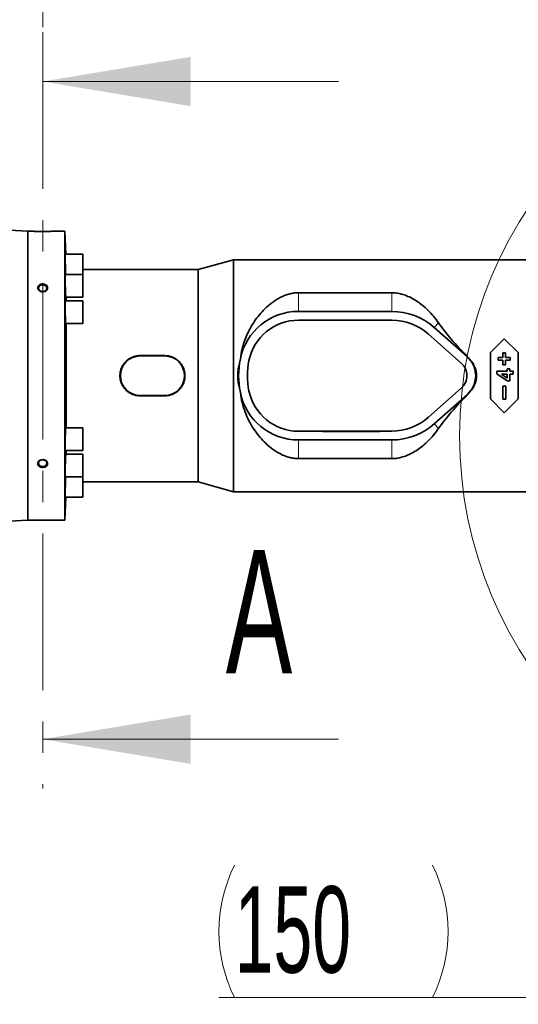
# Model space of a CAD drawing. Header units: millimetres. Extents: x 0 to 12429, y 0 to 8400.
# Tile 22 of 133: x 1782 to 2187, y 4745 to 5543. Entities that reach past the tile are written whole.
import ezdxf

# ---------------------------------------------------------------- set-up
doc = ezdxf.new("R2010")
doc.units = ezdxf.units.MM
doc.header["$LTSCALE"] = 20
doc.linetypes.add('CENTER', pattern=[10.16, 6.35, -1.27, 1.27, -1.27])
doc.styles.add('SLDTEXTSTYLE0', font='TXT', dxfattribs={"width": 0.605})
doc.dimstyles.new('SLDDIMSTYLE2', dxfattribs={"dimtxt": 70, "dimasz": 70, "dimexe": 0, "dimexo": 0.0625, "dimgap": 17.5, "dimtad": 1, "dimdec": 1, "dimrnd": 1e-09, "dimzin": 12, "dimdsep": 46, "dimtxsty": 'SLDTEXTSTYLE0', "dimsah": 1, "dimcen": 0.09, "dimadec": 0, "dimazin": 3, "dimtfac": 1, "dimtmove": 0, "dimatfit": 0, "dimfxl": 1, "dimfrac": 2, "dimtolj": 1, "dimtzin": 12, "dimarcsym": 0})
doc.dimstyles.new('SLDDIMSTYLE3', dxfattribs={"dimtxt": 70, "dimasz": 70, "dimexe": 0, "dimexo": 0.0625, "dimgap": 17.5, "dimtad": 1, "dimdec": 1, "dimrnd": 1e-09, "dimzin": 12, "dimdsep": 46, "dimtxsty": 'SLDTEXTSTYLE0', "dimsah": 1, "dimcen": 0.09, "dimadec": 0, "dimazin": 3, "dimtfac": 1, "dimtofl": 0, "dimtmove": 0, "dimatfit": 3, "dimfxl": 1, "dimfrac": 2, "dimtolj": 1, "dimtzin": 12, "dimarcsym": 0})

# ---------------------------------------------------------------- blocks, each defined once
blk = doc.blocks.new('_D_43')
at = {"color": 7, "linetype": 'Continuous', "lineweight": 0}
for p, q in [((1800.93, 5537.01), (1800.93, 5716.49)), ((2453.43, 5058.58), (2453.43, 5716.49)), ((2453.43, 5686.49), (1800.93, 5686.49))]:
    blk.add_line(p, q, dxfattribs=at)
at = {"color": 7, "linetype": 'Continuous', "lineweight": 18}
for points in [[(1800.93, 5686.49), (1870.93, 5676.49), (1870.93, 5696.49)], [(2453.43, 5686.49), (2383.43, 5696.49), (2383.43, 5676.49)]]:
    blk.add_solid(points, dxfattribs=at)
at = {"color": 7, "linetype": 'Continuous', "lineweight": 18, "insert": (2006.86, 5776.72), "char_height": 70, "attachment_point": 1, "style": 'SLDTEXTSTYLE0'}
blk.add_mtext('652,5', dxfattribs=at)
blk = doc.blocks.new('_D_45')
at = {"color": 7, "linetype": 'Continuous', "lineweight": 0}
for p, q in [((2344.43, 4323.58), (2344.43, 4780.53)), ((2494.43, 4323.58), (2494.43, 4780.53)), ((2344.43, 4750.53), (1943.84, 4750.53)), ((2344.43, 4750.53), (2494.43, 4750.53)), ((2494.43, 4750.53), (2614.43, 4750.53))]:
    blk.add_line(p, q, dxfattribs=at)
at = {"color": 7, "linetype": 'Continuous', "lineweight": 18}
for centre, start, end in [((2063.95, 4804.24), 153.43495, 206.56505), ((2009.51, 4804.24), 333.43495, 26.56505)]:
    blk.add_arc(centre, 120.11, start, end, dxfattribs=at)
for points in [[(2344.43, 4750.53), (2274.43, 4760.53), (2274.43, 4740.53)], [(2494.43, 4750.53), (2564.43, 4740.53), (2564.43, 4760.53)]]:
    blk.add_solid(points, dxfattribs=at)
at = {"color": 7, "linetype": 'Continuous', "lineweight": 18, "insert": (1956.52, 4840.76), "char_height": 70, "attachment_point": 1, "style": 'SLDTEXTSTYLE0'}
blk.add_mtext('150', dxfattribs=at)

msp = doc.modelspace()

# ---------------------------------------------------------------- linework, layer by layer
at = {"color": 7, "linetype": 'CENTER', "lineweight": 18}
msp.add_line((1800.926827, 5533.008299), (1800.926827, 4919.963836), dxfattribs=at)
at = {"color": 7, "linetype": 'Continuous', "lineweight": 18}
for p, q in [((2040.926827, 5493.008299), (1800.926827, 5493.008299)), ((2040.926827, 4959.963836), (1800.926827, 4959.963836))]:
    msp.add_line(p, q, dxfattribs=at)
at = {"color": 7, "linetype": 'Continuous', "lineweight": 35}
for p, q in [((1788.926827, 5371.579774), (1562.244641, 5385.44425)), ((1793.926827, 5371.579774), (1788.926827, 5371.579774)), ((1788.926827, 5254.579774), (1788.926827, 5371.579774)), ((1819.014129, 5371.579774), (1807.926827, 5371.579774)), ((1819.66538, 5352.93039), (1819.014129, 5371.579774)), ((1819.014129, 5371.579774), (1819.014129, 5254.579774)), ((1833.514129, 5352.93039), (1819.183495, 5352.93039)), ((1833.514129, 5343.78039), (1833.514129, 5352.93039)), ((1955.773895, 5348.579774), (1926.926827, 5340.579774)), ((2193.605992, 5348.579774), (1955.773895, 5348.579774)), ((1955.773895, 5348.579774), (1955.773895, 5160.579774)), ((1833.514129, 5336.561772), (1833.514129, 5343.78039)), ((1926.926827, 5340.579774), (1833.514129, 5340.579774)), ((1926.926827, 5340.579774), (1926.926827, 5168.579774)), ((1833.514129, 5336.561772), (1819.183495, 5336.561772)), ((1819.572172, 5337.31077), (1819.614683, 5336.561772)), ((1833.514129, 5327.411772), (1833.514129, 5336.561772)), ((1833.514129, 5318.261772), (1833.514129, 5327.411772)), ((1833.514129, 5315.229774), (1819.335178, 5315.229774)), ((1819.71841, 5318.261772), (1833.514129, 5318.261772)), ((1820.096673, 5318.261772), (1820.096673, 5315.229774)), ((1833.514129, 5306.079774), (1833.514129, 5315.229774)), ((2008.330909, 5321.819407), (2083.926827, 5321.819407)), ((2008.330909, 5306.679774), (2083.926827, 5306.679774)), ((1833.514129, 5296.929774), (1833.514129, 5306.079774)), ((2008.330909, 5299.579774), (2027.302327, 5299.579774)), ((2074.551327, 5299.579774), (2027.302327, 5299.579774)), ((2027.926827, 5299.679774), (2073.926827, 5299.679774)), ((2074.551327, 5299.579774), (2083.926827, 5299.579774)), ((1819.649655, 5296.929774), (1833.514129, 5296.929774)), ((1820.096673, 5296.929774), (1820.096673, 5254.579774)), ((2118.477353, 5293.575557), (2145.08788, 5269.998452)), ((2113.768932, 5288.261352), (2140.379459, 5264.684247)), ((2164.097711, 5273.451027), (2175.226458, 5284.579774)), ((2175.226458, 5284.579774), (2186.355205, 5273.451027)), ((1879.926827, 5270.865081), (1899.926827, 5270.865081)), ((1879.926827, 5270.579774), (1899.926827, 5270.579774)), ((1961.202314, 5268.199858), (1961.213944, 5268.254568)), ((2164.097711, 5235.70852), (2164.097711, 5273.451027)), ((2170.318868, 5269.429059), (2170.318868, 5267.179059)), ((2174.068868, 5269.429059), (2170.318868, 5269.429059)), ((2170.318868, 5267.179059), (2174.068868, 5267.179059)), ((2174.068868, 5273.179059), (2174.068868, 5269.429059)), ((2176.318868, 5273.179059), (2174.068868, 5273.179059)), ((2174.068868, 5267.179059), (2174.068868, 5263.429059)), ((2176.318868, 5269.429059), (2176.318868, 5273.179059)), ((2180.068868, 5269.429059), (2176.318868, 5269.429059)), ((2176.318868, 5263.429059), (2176.318868, 5267.179059)), ((2176.318868, 5267.179059), (2180.068868, 5267.179059)), ((2180.068868, 5267.179059), (2180.068868, 5269.429059)), ((2186.355205, 5273.451027), (2186.355205, 5235.70852)), ((2174.068868, 5263.429059), (2176.318868, 5263.429059)), ((2177.46159, 5260.035147), (2177.46159, 5258.304377)), ((2179.71159, 5260.035147), (2177.46159, 5260.035147)), ((2179.71159, 5258.304377), (2179.71159, 5260.035147)), ((1788.926827, 5137.579774), (1788.926827, 5254.579774)), ((1819.014129, 5254.579774), (1819.014129, 5137.579774)), ((1820.096673, 5254.579774), (1820.096673, 5212.229774)), ((2169.153898, 5258.304377), (2169.153898, 5256.051673)), ((2177.46159, 5258.304377), (2169.153898, 5258.304377)), ((2169.153898, 5256.051673), (2177.469703, 5250.342839)), ((2172.966999, 5255.708223), (2177.46159, 5255.708223)), ((2177.46159, 5252.619882), (2172.966999, 5255.708223)), ((2177.46159, 5255.708223), (2177.46159, 5252.619882)), ((2182.480821, 5258.304377), (2179.71159, 5258.304377)), ((2179.71159, 5250.342839), (2179.71159, 5255.708223)), ((2179.71159, 5255.708223), (2182.480821, 5255.708223)), ((2182.480821, 5255.708223), (2182.480821, 5258.304377)), ((2140.379459, 5244.4753), (2113.768932, 5220.898195)), ((2174.101458, 5235.579774), (2174.101458, 5246.079774)), ((2174.101458, 5246.079774), (2176.351458, 5246.079774)), ((2176.351458, 5246.079774), (2176.351458, 5235.579774)), ((2177.469703, 5250.342839), (2179.71159, 5250.342839)), ((1899.926827, 5238.579774), (1879.926827, 5238.579774)), ((1899.926827, 5238.294466), (1879.926827, 5238.294466)), ((1961.213944, 5240.904979), (1961.202314, 5240.959689)), ((2145.08788, 5239.161095), (2118.477353, 5215.58399)), ((2146.833319, 5240.904979), (2145.19577, 5239.039324)), ((2175.226458, 5224.579774), (2164.097711, 5235.70852)), ((2176.351458, 5235.579774), (2174.101458, 5235.579774)), ((2186.355205, 5235.70852), (2175.226458, 5224.579774)), ((1833.514129, 5212.229774), (1819.649606, 5212.229774)), ((1833.514129, 5203.079774), (1833.514129, 5212.229774)), ((1833.514129, 5193.929774), (1833.514129, 5203.079774)), ((2027.302327, 5209.579774), (2008.330909, 5209.579774)), ((2027.302327, 5209.579774), (2074.551327, 5209.579774)), ((2073.926827, 5209.479774), (2027.926827, 5209.479774)), ((2083.926827, 5209.579774), (2074.551327, 5209.579774)), ((2083.926827, 5202.479774), (2008.330909, 5202.479774)), ((1819.335039, 5193.929774), (1833.514129, 5193.929774)), ((1833.514129, 5190.897775), (1819.718316, 5190.897775)), ((1820.096673, 5193.929774), (1820.096673, 5190.897775)), ((1833.514129, 5181.747775), (1833.514129, 5190.897775)), ((2083.926827, 5187.34014), (2008.330909, 5187.34014)), ((1833.514129, 5172.597775), (1833.514129, 5181.747775)), ((1819.183495, 5172.597775), (1833.514129, 5172.597775)), ((1833.514129, 5165.379157), (1833.514129, 5172.597775)), ((1833.514129, 5168.579774), (1926.926827, 5168.579774)), ((1833.514129, 5156.229157), (1833.514129, 5165.379157)), ((1926.926827, 5168.579774), (1955.773895, 5160.579774)), ((1819.014129, 5137.579774), (1819.66538, 5156.229157)), ((1819.183495, 5156.229157), (1833.514129, 5156.229157)), ((1955.773895, 5160.579774), (2199.426827, 5160.579774)), ((1562.239997, 5123.715013), (1788.926827, 5137.579774)), ((1788.926827, 5137.579774), (1819.014129, 5137.579774))]:
    msp.add_line(p, q, dxfattribs=at)
at = {"color": 8, "linetype": 'Continuous', "lineweight": 18}
for p, q in [((2008.330909, 5321.819407), (2008.330909, 5306.679774)), ((2083.926827, 5321.819407), (2083.926827, 5306.679774)), ((2121.913211, 5297.453471), (2118.477353, 5293.575557)), ((1879.926827, 5270.865081), (1879.926827, 5270.579774)), ((1899.926827, 5270.865081), (1899.926827, 5270.579774)), ((1961.202314, 5268.199858), (1961.202726, 5268.199774)), ((2145.19577, 5270.120223), (2145.08788, 5269.998452)), ((1879.926827, 5238.294466), (1879.926827, 5238.579774)), ((1899.926827, 5238.294466), (1899.926827, 5238.579774)), ((1961.202314, 5240.959689), (1961.202726, 5240.959774)), ((2145.19577, 5239.039324), (2145.08788, 5239.161095)), ((2121.913211, 5211.706077), (2118.477353, 5215.58399)), ((2008.330909, 5187.34014), (2008.330909, 5202.479774)), ((2083.926827, 5187.34014), (2083.926827, 5202.479774))]:
    msp.add_line(p, q, dxfattribs=at)
at = {"color": 7, "linetype": 'Continuous', "lineweight": 35, "flags": 128}
for points in [[(1800.926827, 5328.121786), (1799.822849, 5327.975634), (1798.838504, 5327.553014), (1798.080461, 5326.899724), (1797.630866, 5326.086558), (1797.53844, 5325.201635), (1797.813198, 5324.340851), (1798.425366, 5323.597485), (1799.308606, 5323.052091), (1800.367205, 5322.763773), (1801.486449, 5322.763773), (1802.545048, 5323.052091), (1803.428288, 5323.597485), (1804.040456, 5324.340851), (1804.315214, 5325.201635), (1804.222788, 5326.086558), (1803.773193, 5326.899724), (1803.01515, 5327.553014), (1802.030805, 5327.975634), (1800.926827, 5328.121786)], [(1800.926827, 5186.432564), (1799.822849, 5186.286411), (1798.838504, 5185.863791), (1798.080461, 5185.210501), (1797.630866, 5184.397335), (1797.53844, 5183.512413), (1797.813198, 5182.651628), (1798.425366, 5181.908262), (1799.308606, 5181.362869), (1800.367205, 5181.07455), (1801.486449, 5181.07455), (1802.545048, 5181.362869), (1803.428288, 5181.908262), (1804.040456, 5182.651628), (1804.315214, 5183.512413), (1804.222788, 5184.397335), (1803.773193, 5185.210501), (1803.01515, 5185.863791), (1802.030805, 5186.286411), (1800.926827, 5186.432564)]]:
    msp.add_lwpolyline(points, dxfattribs=at)
at = {"color": 7, "linetype": 'Continuous', "lineweight": 18}
msp.add_circle((2472.871416, 5205.914591), 333.920663, dxfattribs=at)
at = {"color": 7, "linetype": 'Continuous', "lineweight": 35}
for centre, radius, start, end in [((2008.330909, 5258.579774), 48.1, 90, 168.396417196), ((2083.926827, 5254.579774), 52.1, 48.458841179, 90), ((2008.330909, 5258.579774), 41, 90, 168.463040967), ((2027.926827, 5297.679774), 2, 90, 108.194872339), ((2073.926827, 5297.679774), 2, 71.805127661, 90), ((2083.926827, 5254.579774), 45, 48.458841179, 90), ((1879.926827, 5254.579774), 16, 90, 270), ((1899.926827, 5254.579774), 16, 270, 90), ((2027.926827, 5254.579774), 68.1, 168.463040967, 191.536959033), ((2008.330909, 5258.579774), 48.1, 168.396417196, 168.463040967), ((2027.926827, 5254.579774), 61, 168.463040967, 191.536959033), ((2131.426827, 5254.579774), 20.6, 41.592243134, 48.458841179), ((2131.426827, 5254.579774), 20.6, 318.407756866, 41.592243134), ((2131.426827, 5254.579774), 13.5, 311.541158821, 48.458841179), ((2008.330909, 5250.579774), 48.1, 191.536959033, 191.603582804), ((2008.330909, 5250.579774), 48.1, 191.603582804, 270), ((2008.330909, 5250.579774), 41, 191.536959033, 270), ((2131.426827, 5254.579774), 20.6, 311.541158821, 318.407756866), ((2083.926827, 5254.579774), 45, 270, 311.541158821), ((2083.926827, 5254.579774), 52.1, 270, 311.541158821), ((2027.926827, 5211.479774), 2, 251.805127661, 270), ((2073.926827, 5211.479774), 2, 270, 288.194872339)]:
    msp.add_arc(centre, radius, start, end, dxfattribs=at)
for major_axis, start_param, end_param in [((129.392245, -85.143247), 3.8011962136, 4.1087211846), ((129.392245, 85.143247), 2.1744641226, 2.4819890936)]:
    msp.add_ellipse((2240.225565, 5254.579774), major_axis=major_axis, ratio=0.3078429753, start_param=start_param, end_param=end_param, dxfattribs=at)
for points, knots in [([(1793.926827, 5371.579774), (1793.929697, 5371.579613), (1793.947564, 5371.578615), (1794.340308, 5371.556171), (1795.561342, 5371.495144), (1797.373659, 5371.427279), (1799.608173, 5371.3813), (1802.032164, 5371.378847), (1804.179258, 5371.419755), (1805.907999, 5371.479415), (1807.197862, 5371.539173), (1807.849305, 5371.575396), (1807.907687, 5371.578693), (1807.926827, 5371.579774)], [0, 0, 0, 0, 0.019666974, 0.1224106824, 0.2254995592, 0.3308113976, 0.4390845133, 0.5497659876, 0.6614401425, 0.7471487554, 0.8417617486, 0.9481224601, 1, 1, 1, 1]), ([(1819.226364, 5352.810705), (1819.219469, 5352.842511), (1819.193426, 5352.962636), (1819.17973, 5352.097492), (1819.188581, 5350.313761), (1819.232034, 5347.727417), (1819.303821, 5344.711465), (1819.39779, 5341.596756), (1819.491803, 5339.047602), (1819.549821, 5337.793784), (1819.572172, 5337.31077)], [0, 0, 0, 0, 0.0515384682, 0.1946534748, 0.3377176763, 0.4807719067, 0.6238602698, 0.7670154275, 0.9102463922, 1, 1, 1, 1]), ([(1819.273233, 5336.441811), (1819.263851, 5336.473622), (1819.228527, 5336.593407), (1819.194614, 5335.726529), (1819.177634, 5333.940594), (1819.195936, 5331.352715), (1819.245832, 5328.336276), (1819.323412, 5325.222293), (1819.409059, 5322.674996), (1819.466728, 5321.42244), (1819.488935, 5320.940114)], [0, 0, 0, 0, 0.0517652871, 0.1949243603, 0.3380123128, 0.4810576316, 0.6241031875, 0.7671917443, 0.9103515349, 1, 1, 1, 1]), ([(1803.986331, 5323.747437), (1804.220002, 5324.006469), (1804.715521, 5324.555771), (1805.013087, 5325.574269), (1804.889131, 5326.6265), (1804.326908, 5327.578987), (1803.393948, 5328.333277), (1802.179958, 5328.813713), (1800.811723, 5328.96266), (1799.444893, 5328.754373), (1798.245499, 5328.205654), (1797.360537, 5327.379146), (1796.890567, 5326.374225), (1796.876737, 5325.307873), (1797.307264, 5324.295631), (1798.132341, 5323.442665), (1799.269934, 5322.842842), (1800.606755, 5322.570859), (1801.987022, 5322.675242), (1803.16935, 5323.095795), (1803.741441, 5323.552107), (1803.986331, 5323.747437)], [0, 0, 0, 0, 0.0474216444, 0.10056188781, 0.15306328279, 0.20540848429, 0.2582023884, 0.31181974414, 0.36626042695, 0.42118999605, 0.47609023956, 0.53043998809, 0.58391941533, 0.63659335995, 0.68891890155, 0.74151643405, 0.79485747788, 0.84906292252, 0.90388991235, 0.95885902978, 1, 1, 1, 1]), ([(1819.335178, 5315.109648), (1819.323846, 5315.141459), (1819.281247, 5315.261032), (1819.228867, 5314.392966), (1819.186931, 5312.605324), (1819.179093, 5310.015963), (1819.204409, 5306.998787), (1819.261227, 5303.885179), (1819.333387, 5301.339435), (1819.386944, 5300.088005), (1819.407558, 5299.606324)], [0, 0, 0, 0, 0.0519064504, 0.1951111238, 0.3382399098, 0.4813020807, 0.6243305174, 0.7673693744, 0.9104593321, 1, 1, 1, 1]), ([(1819.488935, 5320.940114), (1819.524702, 5320.297783), (1819.596234, 5319.013118), (1819.677939, 5318.217311), (1819.710437, 5318.344581), (1819.71841, 5318.375806)], [0, 0, 0, 0, 0.4300858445, 0.8601747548, 1, 1, 1, 1]), ([(1961.213944, 5268.254568), (1961.627071, 5270.890852), (1962.361815, 5275.579467), (1964.286173, 5282.003691), (1966.472229, 5287.624077), (1969.236828, 5293.221441), (1972.599671, 5298.711858), (1976.598056, 5304.009134), (1981.212214, 5308.996385), (1986.46504, 5313.584934), (1991.677095, 5317.029149), (1996.444393, 5319.368186), (2000.246043, 5320.720871), (2003.952304, 5321.534785), (2006.577494, 5321.802097), (2008.039951, 5321.816534), (2008.330909, 5321.819407)], [0, 0, 0, 0, 0.0987802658, 0.1756800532, 0.2527882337, 0.3297402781, 0.4185159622, 0.5075072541, 0.5963106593, 0.6942369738, 0.7920353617, 0.8478940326, 0.903654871, 0.9465379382, 0.9893636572, 1, 1, 1, 1]), ([(2083.926827, 5321.819407), (2085.212389, 5321.769172), (2087.965454, 5321.661592), (2092.03432, 5320.782089), (2096.29268, 5319.335755), (2100.517965, 5317.325796), (2104.666888, 5314.791626), (2108.999721, 5311.583093), (2113.458511, 5307.615225), (2117.951621, 5302.814771), (2120.593524, 5299.23943), (2121.913211, 5297.453471)], [0, 0, 0, 0, 0.0764030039, 0.1636189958, 0.2510276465, 0.3564818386, 0.4623468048, 0.5680867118, 0.7119525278, 0.8561141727, 1, 1, 1, 1]), ([(1819.407558, 5299.606324), (1819.442317, 5298.964192), (1819.511835, 5297.67993), (1819.598954, 5296.884954), (1819.639681, 5297.01245), (1819.649655, 5297.043674)], [0, 0, 0, 0, 0.43023315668, 0.86046532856, 1, 1, 1, 1]), ([(1879.926827, 5238.294466), (1879.01315, 5238.339475), (1877.185754, 5238.429495), (1874.52208, 5239.131307), (1872.015416, 5240.238642), (1869.719276, 5241.750175), (1867.708138, 5243.632939), (1866.026906, 5245.831878), (1864.746758, 5248.293037), (1863.895666, 5250.925118), (1863.512982, 5253.652474), (1863.582281, 5256.378063), (1864.110791, 5259.036768), (1865.057757, 5261.564967), (1866.417564, 5263.899665), (1868.149919, 5265.999817), (1870.225794, 5267.787516), (1872.588439, 5269.226164), (1875.171485, 5270.236282), (1877.65133, 5270.782863), (1879.251736, 5270.840689), (1879.926827, 5270.865081)], [0, 0, 0, 0, 0.0533301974, 0.1066627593, 0.1599706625, 0.2132814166, 0.2671132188, 0.3209428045, 0.3749327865, 0.428917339, 0.4820214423, 0.5351244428, 0.5874437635, 0.6397672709, 0.6924464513, 0.7451294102, 0.7988193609, 0.8525080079, 0.9065449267, 0.9605782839, 1, 1, 1, 1]), ([(1899.926827, 5270.865081), (1900.840504, 5270.820072), (1902.6679, 5270.730052), (1905.331574, 5270.02824), (1907.838238, 5268.920905), (1910.134378, 5267.409372), (1912.145516, 5265.526608), (1913.826748, 5263.327669), (1915.106896, 5260.86651), (1915.957988, 5258.234429), (1916.340672, 5255.507073), (1916.271373, 5252.781484), (1915.742863, 5250.122779), (1914.795897, 5247.594581), (1913.43609, 5245.259882), (1911.703735, 5243.159731), (1909.62786, 5241.372032), (1907.265215, 5239.933383), (1904.682169, 5238.923266), (1902.202324, 5238.376684), (1900.601919, 5238.318858), (1899.926827, 5238.294466)], [0, 0, 0, 0, 0.05333019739, 0.10666275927, 0.15997066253, 0.2132814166, 0.26711321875, 0.32094280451, 0.37493278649, 0.42891733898, 0.48202144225, 0.53512444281, 0.58744376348, 0.63976727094, 0.69244645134, 0.7451294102, 0.79881936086, 0.85250800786, 0.90654492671, 0.9605782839, 1, 1, 1, 1]), ([(2145.19577, 5270.120223), (2145.287238, 5270.026813), (2145.86631, 5269.435443), (2146.391275, 5268.794375), (2146.833319, 5268.254568)], [0, 0, 0, 0, 0.1579560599, 1, 1, 1, 1]), ([(2008.330909, 5187.34014), (2007.86848, 5187.347249), (2006.291277, 5187.371493), (2003.619492, 5187.686748), (1999.723439, 5188.57619), (1995.423287, 5190.200716), (1990.435207, 5192.888643), (1985.431269, 5196.411502), (1980.526359, 5200.831627), (1975.97632, 5205.899172), (1971.792755, 5211.624377), (1968.085441, 5218.02445), (1964.976117, 5225.058415), (1962.524085, 5232.685133), (1961.65059, 5238.165459), (1961.213944, 5240.904979)], [0, 0, 0, 0, 0.0169035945, 0.0576528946, 0.0984509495, 0.1662312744, 0.2341930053, 0.323759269, 0.4136481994, 0.5033580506, 0.600349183, 0.6975911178, 0.7944885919, 0.8972683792, 1, 1, 1, 1]), ([(1819.649606, 5212.110342), (1819.638494, 5212.142101), (1819.596432, 5212.262316), (1819.508636, 5211.397485), (1819.402215, 5209.612613), (1819.307155, 5207.022928), (1819.234168, 5204.003566), (1819.190253, 5200.887691), (1819.178819, 5198.340858), (1819.189444, 5197.089177), (1819.193532, 5196.607631)], [0, 0, 0, 0, 0.0514164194, 0.1946216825, 0.3378825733, 0.4811416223, 0.6243494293, 0.767482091, 0.9105458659, 1, 1, 1, 1]), ([(2121.913211, 5211.706077), (2120.563102, 5209.882208), (2117.862827, 5206.234393), (2113.543452, 5201.659389), (2109.214534, 5197.750518), (2104.881498, 5194.488796), (2100.533929, 5191.850774), (2096.232773, 5189.808192), (2092.284873, 5188.442422), (2088.393647, 5187.612671), (2085.661927, 5187.353782), (2084.171209, 5187.342062), (2083.926827, 5187.34014)], [0, 0, 0, 0, 0.1470138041, 0.2940337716, 0.4131826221, 0.5324797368, 0.6514446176, 0.744306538, 0.8370184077, 0.9112875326, 0.9854568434, 1, 1, 1, 1]), ([(1819.193532, 5196.607631), (1819.20549, 5195.965702), (1819.229408, 5194.681852), (1819.283234, 5193.886204), (1819.324794, 5194.012754), (1819.335039, 5194.043949)], [0, 0, 0, 0, 0.42971443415, 0.85942323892, 1, 1, 1, 1]), ([(1819.718316, 5190.778619), (1819.70946, 5190.810365), (1819.675847, 5190.930855), (1819.593008, 5190.067749), (1819.48526, 5188.28515), (1819.379439, 5185.696963), (1819.288728, 5182.677901), (1819.222033, 5179.561159), (1819.188136, 5177.01263), (1819.184784, 5175.759843), (1819.183495, 5175.277748)], [0, 0, 0, 0, 0.051206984, 0.1943540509, 0.3375894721, 0.4808683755, 0.6241329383, 0.7673383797, 0.9104675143, 1, 1, 1, 1]), ([(1804.93896, 5183.104102), (1804.935554, 5183.422096), (1804.928418, 5184.088377), (1804.40688, 5185.049379), (1803.51884, 5185.858527), (1802.329651, 5186.398789), (1800.972134, 5186.598184), (1799.596524, 5186.421777), (1798.369811, 5185.884862), (1797.442518, 5185.056444), (1796.921634, 5184.045814), (1796.855109, 5182.977694), (1797.236511, 5181.969098), (1798.019718, 5181.11985), (1799.126852, 5180.513722), (1800.446767, 5180.217557), (1801.834098, 5180.272281), (1803.126636, 5180.680243), (1804.155693, 5181.398414), (1804.771953, 5182.253706), (1804.889991, 5182.854752), (1804.93896, 5183.104102)], [0, 0, 0, 0, 0.0477806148, 0.1001129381, 0.1528304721, 0.2063465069, 0.2607050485, 0.3156035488, 0.3705359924, 0.4249716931, 0.4785568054, 0.5313068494, 0.5836417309, 0.6361793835, 0.6894220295, 0.7435350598, 0.7983127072, 0.8532941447, 0.9079361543, 0.9618063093, 1, 1, 1, 1]), ([(1819.183495, 5175.277748), (1819.187049, 5174.635635), (1819.194156, 5173.351414), (1819.229918, 5172.554792), (1819.26452, 5172.680949), (1819.273075, 5172.712141)], [0, 0, 0, 0, 0.4294704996, 0.85893773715, 1, 1, 1, 1]), ([(1819.614746, 5172.597775), (1819.599724, 5172.343125), (1819.551339, 5171.52291), (1819.460362, 5169.307128), (1819.357717, 5166.32253), (1819.271842, 5163.19615), (1819.21731, 5160.64817), (1819.200141, 5159.394026), (1819.193532, 5158.911246)], [0, 0, 0, 0, 0.0887085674, 0.285726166, 0.4827859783, 0.6798098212, 0.8767434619, 1, 1, 1, 1]), ([(1819.193532, 5158.911246), (1819.188491, 5158.268901), (1819.178411, 5156.984213), (1819.194206, 5156.186632), (1819.219849, 5156.312498), (1819.226204, 5156.343692)], [0, 0, 0, 0, 0.4292791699, 0.85855810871, 1, 1, 1, 1])]:
    msp.add_open_spline(points, degree=3, knots=knots, dxfattribs=at)
at = {"color": 8, "linetype": 'Continuous', "lineweight": 18}
for points, knots in [([(1961.202314, 5240.959689), (1960.749817, 5242.456575), (1959.857191, 5245.409433), (1959.037413, 5249.961827), (1958.721102, 5254.541975), (1959.03297, 5259.135273), (1959.850815, 5263.722726), (1960.748168, 5266.695401), (1961.202314, 5268.199858)], [0, 0, 0, 0, 0.1696932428, 0.3347483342, 0.4981749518, 0.6630546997, 0.8294735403, 1, 1, 1, 1]), ([(1961.202314, 5268.199858), (1961.057425, 5267.460073), (1960.767504, 5265.979776), (1960.422309, 5263.698304), (1960.161624, 5261.496166), (1959.959169, 5259.109067), (1959.846236, 5256.830097), (1959.807809, 5254.084206), (1959.881492, 5251.139619), (1960.138723, 5247.747772), (1960.557545, 5244.345738), (1960.986559, 5242.092743), (1961.202314, 5240.959689)], [0, 0, 0, 0, 0.0824869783, 0.1650552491, 0.25231841, 0.3250014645, 0.42707029, 0.5018371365, 0.6253530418, 0.7491055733, 0.8738227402, 1, 1, 1, 1]), ([(2146.833319, 5268.254568), (2147.721958, 5267.3567), (2149.513594, 5265.546458), (2151.461725, 5262.201226), (2152.734136, 5258.5081), (2153.174934, 5254.59431), (2152.736855, 5250.673525), (2151.473075, 5246.982195), (2149.519393, 5243.62681), (2147.727362, 5241.810923), (2146.833319, 5240.904979)], [0, 0, 0, 0, 0.1226994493, 0.2473813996, 0.3728892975, 0.4997864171, 0.6259628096, 0.7521947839, 0.8763702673, 1, 1, 1, 1]), ([(2146.833319, 5240.904979), (2147.37078, 5241.554867), (2148.396988, 5242.79574), (2149.693391, 5244.95149), (2150.549016, 5246.825577), (2151.087572, 5248.387449), (2151.385751, 5249.433612), (2151.617784, 5250.439727), (2151.798627, 5251.445837), (2151.931078, 5252.476083), (2152.011924, 5253.529913), (2152.029846, 5254.240269), (2152.029527, 5254.642366), (2152.028783, 5254.812546), (2152.017707, 5255.490447), (2151.954239, 5256.504862), (2151.796241, 5257.735535), (2151.597275, 5258.825196), (2151.346856, 5259.87802), (2151.04441, 5260.90197), (2150.765536, 5261.697263), (2150.520719, 5262.32328), (2150.293927, 5262.863245), (2149.989115, 5263.529618), (2149.578528, 5264.340853), (2148.96546, 5265.415958), (2148.078339, 5266.770344), (2147.271641, 5267.732032), (2146.833319, 5268.254568)], [0, 0, 0, 0, 0.0844988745, 0.1613390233, 0.2515997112, 0.2906403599, 0.3270021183, 0.3606847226, 0.3941865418, 0.4295170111, 0.4648474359, 0.5001777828, 0.5007689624, 0.5051876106, 0.5172509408, 0.5687869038, 0.60704332, 0.641673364, 0.6798671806, 0.7155566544, 0.7487416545, 0.7643823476, 0.7829897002, 0.8074908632, 0.8378851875, 0.8741718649, 0.9316309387, 1, 1, 1, 1])]:
    msp.add_open_spline(points, degree=3, knots=knots, dxfattribs=at)
at = {"color": 7, "linetype": 'Continuous', "lineweight": 18}
for points in [[(1800.926827, 5493.008299), (1920.926827, 5473.008299), (1920.926827, 5513.008299)], [(1800.926827, 4959.963836), (1920.926827, 4939.963836), (1920.926827, 4979.963836)]]:
    msp.add_solid(points, dxfattribs=at)

# ---------------------------------------------------------------- texts
at = {"color": 7, "linetype": 'Continuous', "insert": (1949.339214, 5113.308373), "char_height": 100, "attachment_point": 1, "style": 'SLDTEXTSTYLE0'}
msp.add_mtext('A', dxfattribs=at)

# ---------------------------------------------------------------- dimensions: what is measured, and where the dimension line sits
at = {"color": 7, "linetype": 'Continuous', "lineweight": 18}
dim = msp.add_linear_dim(base=(1800.926827, 5686.486817), p1=(2453.426827, 5054.579774), p2=(1800.926827, 5533.008299), dimstyle='SLDDIMSTYLE3', dxfattribs=at)
dim.commit()
dim.dimension.update_dxf_attribs({"geometry": '_D_43', "text_midpoint": (2127.176827, 5686.486817), "dimtype": 160})
dim = msp.add_linear_dim(base=(2494.426827, 4750.528279), p1=(2344.426827, 4319.579774), p2=(2494.426827, 4319.579774), text='(<>)', dimstyle='SLDDIMSTYLE2', dxfattribs=at)
dim.commit()
dim.dimension.update_dxf_attribs({"geometry": '_D_45', "text_midpoint": (2036.730717, 4750.528279), "dimtype": 160})

doc.saveas('drawing.dxf')
